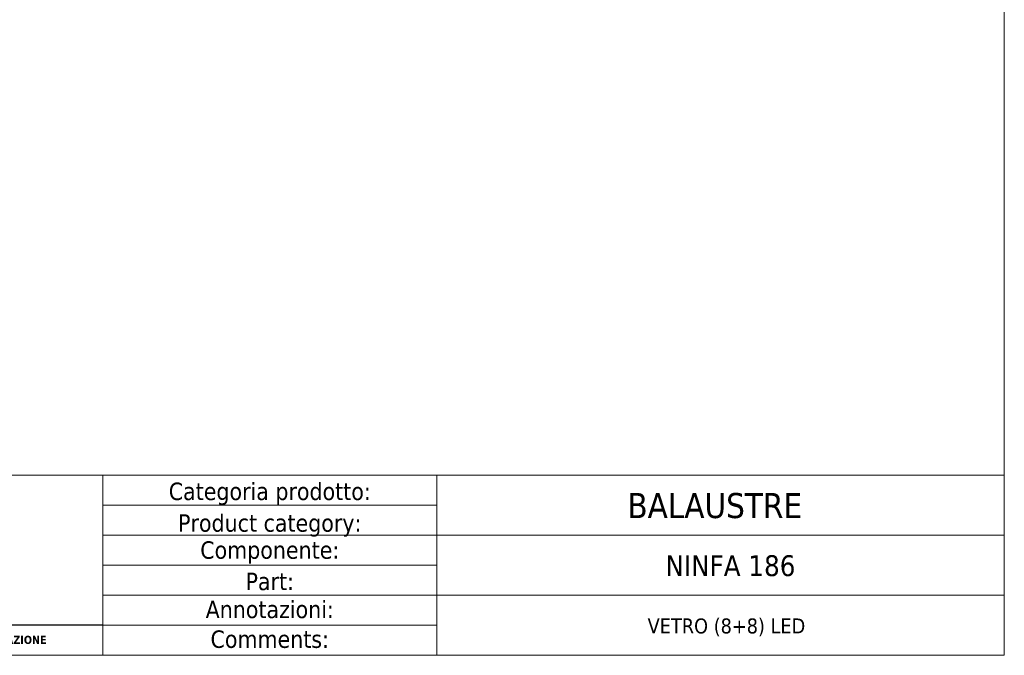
# Model space of a CAD drawing. Header units: millimetres. Extents: x -747 to 4940, y 2360 to 10359.
import ezdxf

# ---------------------------------------------------------------- set-up
doc = ezdxf.new("R2010")
doc.units = ezdxf.units.MM
doc.layers.get('0').update_dxf_attribs({"lineweight": 13})
doc.layers.add('Bordo (ISO)', color=7, linetype='Continuous', lineweight=18)
doc.layers.add('Visibile (ISO)', color=7, linetype='Continuous', lineweight=18)
doc.styles.get("Standard").update_dxf_attribs({"font": 'TAHOMA.TTF'})
doc.styles.add('Testo nota (ISO)', font='TAHOMA.TTF')

# ---------------------------------------------------------------- blocks, each defined once
blk = doc.blocks.new('Cartigli Cart pres')
at = {"layer": 'Visibile (ISO)', "color": 7, "linetype": 'Continuous', "lineweight": 18}
for p, q in [((463.9527689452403, 27.61498518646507), (263.9527689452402, 27.61498518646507)), ((355.9527689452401, 27.61498518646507), (355.9527689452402, 6.014985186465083)), ((395.9527689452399, 27.61498518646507), (395.9527689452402, 6.014985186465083)), ((355.9527689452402, 24.01498518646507), (395.9527689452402, 24.01498518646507)), ((355.9527689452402, 20.41498518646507), (463.9527689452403, 20.41498518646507)), ((355.9527689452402, 16.81498518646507), (395.9527689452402, 16.81498518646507)), ((355.9527689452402, 13.21498518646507), (463.9527689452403, 13.21498518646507)), ((355.9527689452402, 9.614985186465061), (395.9527689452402, 9.614985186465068)), ((453.952774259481, 6.014985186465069), (263.9527689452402, 6.014985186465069)), ((263.9527689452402, 6.014985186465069), (463.9527689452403, 6.014985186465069))]:
    blk.add_line(p, q, dxfattribs=at)
at = {"layer": 'Visibile (ISO)'}
blk.add_line((463.9527689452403, 27.61498518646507), (463.9527689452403, 6.014985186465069), dxfattribs=at)
at = {"layer": 'Visibile (ISO)', "color": 7, "linetype": 'Continuous', "lineweight": 25}
blk.add_line((355.9527689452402, 9.614985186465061), (263.9527689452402, 9.614985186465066), dxfattribs=at)
at = {"layer": 'Visibile (ISO)', "char_height": 2.089644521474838, "attachment_point": 5, "line_spacing_factor": 0.3468810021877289, "style": 'Testo nota (ISO)'}
for s, insert in [('\\fTahoma|b0|i0;\\H2.0896;Categoria prodotto:', (375.9527689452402, 25.36367667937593)), ('\\fTahoma|b0|i0;\\H2.0896;{\\fTahoma|b0|i0;\\H2.0896;Product category:}', (375.9527689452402, 21.57188943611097)), ('\\fTahoma|b0|i0;\\H2.0896;Componente:', (375.9527689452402, 18.33194832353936)), ('\\fTahoma|b0|i0;\\H2.0896;Part:', (375.9527689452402, 14.85334184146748)), ('\\fTahoma|b0|i0;\\H2.0896;Annotazioni:', (375.9527689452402, 11.49681477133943)), ('\\fTahoma|b0|i0;\\H2.0896;Comments:', (375.9527689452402, 7.931648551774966))]:
    blk.add_mtext(s, dxfattribs=dict(at, insert=insert))
at = {"layer": 'Visibile (ISO)', "color": 7, "insert": (308.9527689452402, 7.769019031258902), "char_height": 0.975167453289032, "attachment_point": 5}
blk.add_mtext("\\fTahoma|b1|i0;\\H0.9752;QUESTO DISEGNO E' DI NOSTRA PROPRIETA'. NESSUNA RIPRODUZIONE E' CONSENTITA SENZA LA NOSTRA AUTORIZZAZIONE", dxfattribs=at)
at = {"layer": 'Visibile (ISO)', "style": 'Testo nota (ISO)'}
for tag, p, height in [('Categoria_001', (424.057768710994, 22.47898512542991), 3.00000011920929), ('Componente_001', (422.1165189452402, 15.56498518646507), 2.5), ('Annotazioni_001', (418.0124684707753, 8.714985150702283), 1.800000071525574)]:
    blk.add_attdef(tag, p, '', height=height, dxfattribs=at)
blk = doc.blocks.new('Bordi bordo pres')
at = {"layer": 'Bordo (ISO)'}
for p, q in [((205, 292), (205, 5)), ((205, 4.999999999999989), (5.000000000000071, 4.999999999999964))]:
    blk.add_line(p, q, dxfattribs=at)

msp = doc.modelspace()

# ---------------------------------------------------------------- block references
at = {"xscale": 2, "yscale": 2, "zscale": 2}
msp.add_blockref('Bordi bordo pres', (-757.30193350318, 9774.838084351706), dxfattribs=at)
ref = msp.add_blockref('Cartigli Cart pres', (-1275.20747139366, 9772.808113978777), dxfattribs=dict(xscale=2, yscale=2, zscale=2))
ref.add_attrib('Categoria_001', 'BALAUSTRE', (-437.6189343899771, 9817.730084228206), dxfattribs={"layer": 'Visibile (ISO)', "height": 6.000000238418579, "style": 'Testo nota (ISO)'})
ref.add_attrib('Componente_001', 'NINFA 186', (-428.4844335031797, 9803.823084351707), dxfattribs={"layer": 'Visibile (ISO)', "height": 5, "style": 'Testo nota (ISO)'})
ref.add_attrib('Annotazioni_001', 'VETRO (8+8) LED', (-432.763734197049, 9790.076084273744), dxfattribs={"layer": 'Visibile (ISO)', "height": 3.600000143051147, "style": 'Testo nota (ISO)'})

doc.saveas('drawing.dxf')
